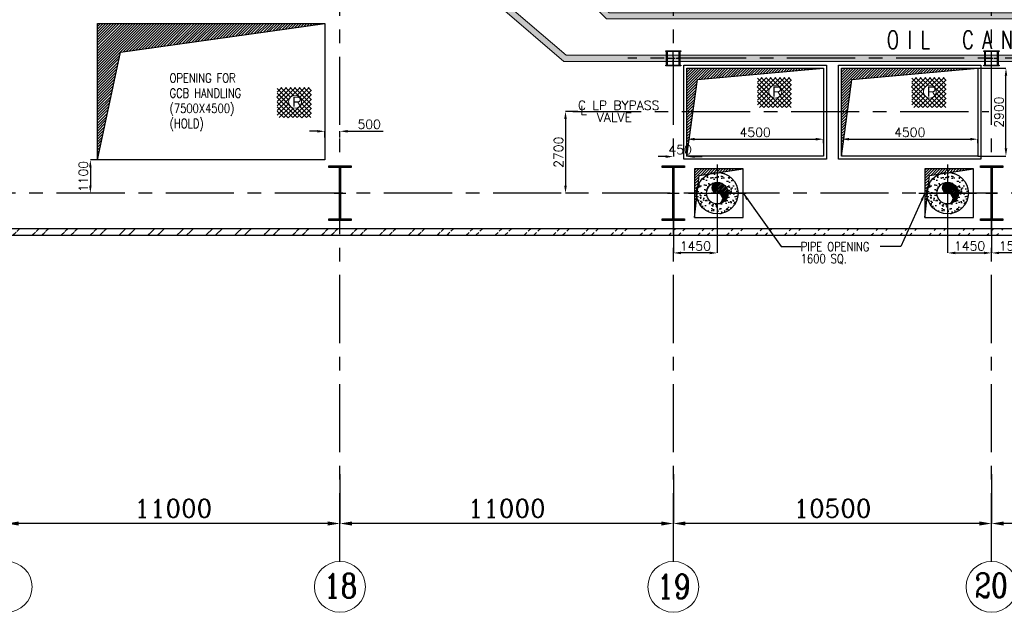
# Model space of a CAD drawing. Header units: inches. Extents: x 0 to 1564127, y -23460 to 23144100.
# Tile 42 of 215: x 204609 to 237096, y 80895 to 100450. Entities that reach past the tile are written whole.
import ezdxf

# ---------------------------------------------------------------- set-up
doc = ezdxf.new("R2010")
doc.units = ezdxf.units.IN
doc.header["$LTSCALE"] = 1800
doc.header["$MEASUREMENT"] = 0
doc.linetypes.add('CENTER', pattern=[2, 1.25, -0.25, 0.25, -0.25])
doc.linetypes.add('CENTER2', pattern=[1.125, 0.75, -0.125, 0.125, -0.125])
doc.layers.get('0').update_dxf_attribs({"color": 253, "lineweight": 9})
for name, color, linetype in [('AUX COL', 1, 'Continuous'), ('CEN', 2, 'CENTER'), ('COL', 1, 'Continuous'), ('DIM', 4, 'Continuous'), ('GRID', 251, 'CENTER'), ('INSULATION', 35, 'Continuous'), ('OPENING', 40, 'Continuous'), ('PIPE', 5, 'Continuous'), ('TEXT', 3, 'Continuous'), ('WALL', 6, 'Continuous')]:
    doc.layers.add(name, color=color, linetype=linetype)
doc.layers.add('CONCRETE', color=145, linetype='Continuous', lineweight=18)
doc.layers.add('STEEL', color=231, linetype='Continuous', lineweight=18)
doc.styles.add('HTX11', font='O8111901')
doc.styles.add('ROMANC', font='ROMANC.SHX')
doc.styles.add('ROMANS', font='romans.shx')
doc.dimstyles.new('K2', dxfattribs={"dimtxt": 600, "dimasz": 400, "dimexe": 200, "dimexo": 200, "dimgap": 200, "dimtad": 1, "dimdec": 0, "dimzin": 0, "dimdsep": 46, "dimtxsty": 'ROMANC', "dimcen": 0.09, "dimclrd": 256, "dimclrt": 4, "dimadec": 0, "dimazin": 0, "dimtfac": 1, "dimtdec": 0, "dimtofl": 0, "dimtmove": 1, "dimatfit": 3, "dimfxl": 0.18, "dimtolj": 1, "dimtzin": 0, "dimarcsym": 0})
doc.dimstyles.new('STANDARD1', dxfattribs={"dimtxt": 300, "dimasz": 250, "dimexe": 0, "dimexo": 0, "dimgap": 80, "dimtad": 1, "dimdec": 0, "dimzin": 0, "dimdsep": 46, "dimtxsty": 'ROMANS', "dimcen": 0, "dimclrd": 4, "dimclre": 4, "dimclrt": 7, "dimadec": 0, "dimazin": 0, "dimtfac": 0.09, "dimtdec": 0, "dimtix": 1, "dimtofl": 0, "dimtmove": 0, "dimatfit": 3, "dimfxl": 1, "dimtolj": 1, "dimtzin": 0, "dimarcsym": 0})
pattern_1 = [(45, (108582, 38697.683), (-44.194174, 44.194174), [])]

# ---------------------------------------------------------------- blocks, each defined once
blk = doc.blocks.new('A-ROW COLUMN')
at = {"layer": 'COL'}
h = blk.add_hatch(dxfattribs=at)
h.set_pattern_fill('ANSI31', color=256, scale=200, style=0)
h.set_pattern_definition([(45, (165226.353, 18853.894), (-17.67767, 17.67767), [])])
h.paths.add_polyline_path([(180799, 40890), (181539, 40890), (181539, 40840), (180799, 40840)])
h.paths.add_polyline_path([(181153, 42590), (181185, 42590), (181185, 40890), (181153, 40890)])
h.paths.add_polyline_path([(180799, 42640), (181539, 42640), (181539, 42590), (180799, 42590)])
blk.add_line((181169, 40840), (181169, 42640))
at = {"layer": 'CEN'}
for p, q in [((181169, 40840), (181169, 42640)), ((180977, 41740), (181360, 41740))]:
    blk.add_line(p, q, dxfattribs=at)
at = {"layer": 'COL'}
for points in [[(180799, 42640), (181539, 42640), (181539, 42590), (180799, 42590)], [(181153, 42590), (181185, 42590), (181185, 40890), (181153, 40890)], [(180799, 40890), (181539, 40890), (181539, 40840), (180799, 40840)]]:
    blk.add_lwpolyline(points, close=True, dxfattribs=at)
blk = doc.blocks.new('*D358')
at = {"layer": 'Defpoints', "color": 0, "transparency": 16777216}
for p in [(236676, 85451), (247676, 84307), (236676, 83825)]:
    blk.add_point(p, dxfattribs=at)
at = {"layer": 'DIM', "color": 0, "lineweight": -2, "transparency": 16777216}
for p, q in [((236676, 85451), (236676, 83825)), ((247676, 84307), (247676, 83825))]:
    blk.add_line(p, q, dxfattribs=at)
at = {"layer": 'DIM', "lineweight": -2, "transparency": 16777216}
blk.add_line((247276, 83825), (237076, 83825), dxfattribs=at)
at = {"layer": 'DIM', "transparency": 16777216}
for points in [[(237076, 83892), (237076, 83758), (236676, 83825)], [(247276, 83892), (247276, 83758), (247676, 83825)]]:
    blk.add_solid(points, dxfattribs=at)
at = {"layer": 'DIM', "color": 4, "transparency": 16777216, "insert": (242176, 84325), "char_height": 600, "attachment_point": 5, "style": 'ROMANC'}
blk.add_mtext('\\A1;11000', dxfattribs=at)
blk = doc.blocks.new('*D359')
at = {"layer": 'Defpoints', "color": 0, "transparency": 16777216}
for p in [(226176, 85451), (236676, 84307), (226176, 83825)]:
    blk.add_point(p, dxfattribs=at)
at = {"layer": 'DIM', "color": 0, "lineweight": -2, "transparency": 16777216}
for p, q in [((226176, 85451), (226176, 83825)), ((236676, 84307), (236676, 83825))]:
    blk.add_line(p, q, dxfattribs=at)
at = {"layer": 'DIM', "lineweight": -2, "transparency": 16777216}
blk.add_line((236276, 83825), (226576, 83825), dxfattribs=at)
at = {"layer": 'DIM', "transparency": 16777216}
for points in [[(226576, 83892), (226576, 83758), (226176, 83825)], [(236276, 83892), (236276, 83758), (236676, 83825)]]:
    blk.add_solid(points, dxfattribs=at)
at = {"layer": 'DIM', "color": 4, "transparency": 16777216, "insert": (231426, 84325), "char_height": 600, "attachment_point": 5, "style": 'ROMANC'}
blk.add_mtext('\\A1;10500', dxfattribs=at)
blk = doc.blocks.new('*D360')
at = {"layer": 'Defpoints', "color": 0, "transparency": 16777216}
for p in [(215176, 85451), (226176, 84307), (215176, 83825)]:
    blk.add_point(p, dxfattribs=at)
at = {"layer": 'DIM', "color": 0, "lineweight": -2, "transparency": 16777216}
for p, q in [((215176, 85451), (215176, 83825)), ((226176, 84307), (226176, 83825))]:
    blk.add_line(p, q, dxfattribs=at)
at = {"layer": 'DIM', "lineweight": -2, "transparency": 16777216}
blk.add_line((225776, 83825), (215576, 83825), dxfattribs=at)
at = {"layer": 'DIM', "transparency": 16777216}
for points in [[(215576, 83892), (215576, 83758), (215176, 83825)], [(225776, 83892), (225776, 83758), (226176, 83825)]]:
    blk.add_solid(points, dxfattribs=at)
at = {"layer": 'DIM', "color": 4, "transparency": 16777216, "insert": (220676, 84325), "char_height": 600, "attachment_point": 5, "style": 'ROMANC'}
blk.add_mtext('\\A1;11000', dxfattribs=at)
blk = doc.blocks.new('*D361')
at = {"layer": 'Defpoints', "color": 0, "transparency": 16777216}
for p in [(204176, 85451), (215176, 84307), (204176, 83825)]:
    blk.add_point(p, dxfattribs=at)
at = {"layer": 'DIM', "color": 0, "lineweight": -2, "transparency": 16777216}
for p, q in [((204176, 85451), (204176, 83825)), ((215176, 84307), (215176, 83825))]:
    blk.add_line(p, q, dxfattribs=at)
at = {"layer": 'DIM', "lineweight": -2, "transparency": 16777216}
blk.add_line((214776, 83825), (204576, 83825), dxfattribs=at)
at = {"layer": 'DIM', "transparency": 16777216}
for points in [[(204576, 83892), (204576, 83758), (204176, 83825)], [(214776, 83892), (214776, 83758), (215176, 83825)]]:
    blk.add_solid(points, dxfattribs=at)
at = {"layer": 'DIM', "color": 4, "transparency": 16777216, "insert": (209676, 84325), "char_height": 600, "attachment_point": 5, "style": 'ROMANC'}
blk.add_mtext('\\A1;11000', dxfattribs=at)
blk = doc.blocks.new('*D666')
at = {"layer": 'Defpoints', "color": 0, "transparency": 16777216}
for p in [(236676, 93825), (238176, 93775), (236676, 92754)]:
    blk.add_point(p, dxfattribs=at)
at = {"layer": 'DIM', "color": 4, "lineweight": -2, "transparency": 16777216}
for p, q in [((236676, 93825), (236676, 92754)), ((238176, 93775), (238176, 92754)), ((237926, 92754), (236926, 92754))]:
    blk.add_line(p, q, dxfattribs=at)
at = {"layer": 'DIM', "color": 4, "transparency": 16777216}
for points in [[(236926, 92795), (236926, 92712), (236676, 92754)], [(237926, 92795), (237926, 92712), (238176, 92754)]]:
    blk.add_solid(points, dxfattribs=at)
at = {"layer": 'DIM', "color": 7, "transparency": 16777216, "insert": (237426, 92984), "char_height": 300, "attachment_point": 5, "style": 'ROMANS'}
blk.add_mtext('\\A1;1500', dxfattribs=at)
blk = doc.blocks.new('DIAHATCH-1')
h = blk.add_hatch()
h.set_pattern_fill('ANSI31', color=9, scale=0.4, angle=180, style=0)
h.set_pattern_definition([(225, (-22774.755, -47888.751615), (0.03535533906, -0.03535533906), [])])
h.paths.add_polyline_path([(0, 0.5), (0, 0, -1), (0, -0.5, 0.414214), (0.5, 0, 0.414214)])
h.paths.add_polyline_path([(0, 0.5, 1), (0, 0)])
blk.add_circle((0, 0), 0.5)
for centre, start, end in [((0, 0.25), 90, 270), ((0, -0.25), 270, 90)]:
    blk.add_arc(centre, 0.25, start, end)
blk = doc.blocks.new('*D676')
at = {"layer": 'Defpoints', "color": 0, "transparency": 16777216}
for p in [(235226, 93775), (236676, 93825), (236676, 92754)]:
    blk.add_point(p, dxfattribs=at)
at = {"layer": 'DIM', "color": 4, "lineweight": -2, "transparency": 16777216}
for p, q in [((235226, 93775), (235226, 92754)), ((236676, 93825), (236676, 92754)), ((235476, 92754), (236426, 92754))]:
    blk.add_line(p, q, dxfattribs=at)
at = {"layer": 'DIM', "color": 4, "transparency": 16777216}
for points in [[(235476, 92795), (235476, 92712), (235226, 92754)], [(236426, 92795), (236426, 92712), (236676, 92754)]]:
    blk.add_solid(points, dxfattribs=at)
at = {"layer": 'DIM', "color": 7, "transparency": 16777216, "insert": (235951, 92984), "char_height": 300, "attachment_point": 5, "style": 'ROMANS'}
blk.add_mtext('\\A1;1450', dxfattribs=at)
blk = doc.blocks.new('*D677')
at = {"layer": 'Defpoints', "color": 0, "transparency": 16777216}
for p in [(226176, 93825), (227626, 93775), (226176, 92754)]:
    blk.add_point(p, dxfattribs=at)
at = {"layer": 'DIM', "color": 4, "lineweight": -2, "transparency": 16777216}
for p, q in [((226176, 93825), (226176, 92754)), ((227626, 93775), (227626, 92754)), ((227376, 92754), (226426, 92754))]:
    blk.add_line(p, q, dxfattribs=at)
at = {"layer": 'DIM', "color": 4, "transparency": 16777216}
for points in [[(226426, 92795), (226426, 92712), (226176, 92754)], [(227376, 92795), (227376, 92712), (227626, 92754)]]:
    blk.add_solid(points, dxfattribs=at)
at = {"layer": 'DIM', "color": 7, "transparency": 16777216, "insert": (226901, 92984), "char_height": 300, "attachment_point": 5, "style": 'ROMANS'}
blk.add_mtext('\\A1;1450', dxfattribs=at)
blk = doc.blocks.new('*D394')
at = {"layer": 'Defpoints', "color": 0, "transparency": 16777216}
for p in [(214676, 96568), (215176, 96768), (215176, 96568)]:
    blk.add_point(p, dxfattribs=at)
at = {"layer": 'DIM', "color": 4, "lineweight": -2, "transparency": 16777216}
for p, q in [((214426, 96768), (214176, 96768)), ((214676, 96568), (214676, 96768)), ((215176, 96568), (215176, 96768)), ((215426, 96768), (216607, 96768))]:
    blk.add_line(p, q, dxfattribs=at)
at = {"layer": 'DIM', "color": 4, "transparency": 16777216}
for points in [[(214426, 96810), (214426, 96726), (214676, 96768)], [(215426, 96810), (215426, 96726), (215176, 96768)]]:
    blk.add_solid(points, dxfattribs=at)
at = {"layer": 'DIM', "color": 7, "transparency": 16777216, "insert": (216141, 96998), "char_height": 300, "attachment_point": 5, "style": 'ROMANS'}
blk.add_mtext('\\A1;500', dxfattribs=at)
blk = doc.blocks.new('*D433')
at = {"layer": 'Defpoints', "color": 0, "transparency": 16777216}
for p in [(207176, 95825), (206941, 94725), (207176, 94725)]:
    blk.add_point(p, dxfattribs=at)
at = {"layer": 'DIM', "color": 4, "lineweight": -2, "transparency": 16777216}
for p, q in [((207176, 95825), (206941, 95825)), ((206941, 95575), (206941, 94975)), ((207176, 94725), (206941, 94725))]:
    blk.add_line(p, q, dxfattribs=at)
at = {"layer": 'DIM', "color": 4, "transparency": 16777216}
for points in [[(206900, 95575), (206983, 95575), (206941, 95825)], [(206900, 94975), (206983, 94975), (206941, 94725)]]:
    blk.add_solid(points, dxfattribs=at)
at = {"layer": 'DIM', "color": 7, "transparency": 16777216, "insert": (206711, 95275), "char_height": 300, "attachment_point": 5, "rotation": 90, "style": 'ROMANS'}
blk.add_mtext('\\A1;1100', dxfattribs=at)
blk = doc.blocks.new('AUX COLUMNS')
at = {"color": 2, "linetype": 'CENTER2', "ltscale": 0.15}
for p, q in [((-162263, 50365), (-161813, 50365)), ((-162038, 50115), (-162038, 50615)), ((-151763, 50365), (-151313, 50365)), ((-151538, 50115), (-151538, 50615))]:
    blk.add_line(p, q, dxfattribs=at)
at = {"layer": 'AUX COL'}
for p, q in [((-162263, 50143), (-162263, 50587)), ((-162235, 50143), (-162235, 50587)), ((-161841, 50143), (-161841, 50587)), ((-161813, 50143), (-161813, 50587)), ((-151763, 50143), (-151763, 50587)), ((-151735, 50143), (-151735, 50587)), ((-151341, 50143), (-151341, 50587)), ((-151313, 50143), (-151313, 50587))]:
    blk.add_line(p, q, dxfattribs=at)
for points in [[(-162288, 50615), (-161788, 50615), (-161788, 50587), (-162288, 50587)], [(-151788, 50615), (-151288, 50615), (-151288, 50587), (-151788, 50587)], [(-162288, 50143), (-161788, 50143), (-161788, 50115), (-162288, 50115)], [(-151788, 50143), (-151288, 50143), (-151288, 50115), (-151788, 50115)]]:
    blk.add_lwpolyline(points, close=True, dxfattribs=at)
at = {"layer": 'GRID'}
blk.add_line((-138038, 50365), (-163538, 50365), dxfattribs=at)
blk = doc.blocks.new('*D661')
at = {"layer": 'Defpoints', "color": 0, "transparency": 16777216}
for p in [(236137, 98850), (237150, 98850), (236226, 95950)]:
    blk.add_point(p, dxfattribs=at)
at = {"layer": 'DIM', "color": 4, "lineweight": -2, "transparency": 16777216}
for p, q in [((236137, 98850), (237150, 98850)), ((237150, 96200), (237150, 98600)), ((236226, 95950), (237150, 95950))]:
    blk.add_line(p, q, dxfattribs=at)
at = {"layer": 'DIM', "color": 4, "transparency": 16777216}
for points in [[(237108, 98600), (237192, 98600), (237150, 98850)], [(237108, 96200), (237192, 96200), (237150, 95950)]]:
    blk.add_solid(points, dxfattribs=at)
at = {"layer": 'DIM', "color": 7, "transparency": 16777216, "insert": (236920, 97400), "char_height": 300, "attachment_point": 5, "rotation": 90, "style": 'ROMANS'}
blk.add_mtext('\\A1;2900', dxfattribs=at)
blk = doc.blocks.new('*D346')
at = {"layer": 'Defpoints', "color": 0, "transparency": 16777216}
for p in [(231126, 96507), (226626, 96372), (231126, 96372)]:
    blk.add_point(p, dxfattribs=at)
at = {"layer": 'DIM', "color": 4, "lineweight": -2, "transparency": 16777216}
for p, q in [((226626, 96372), (226626, 96507)), ((226876, 96507), (230876, 96507)), ((231126, 96372), (231126, 96507))]:
    blk.add_line(p, q, dxfattribs=at)
at = {"layer": 'DIM', "color": 4, "transparency": 16777216}
for points in [[(226876, 96549), (226876, 96465), (226626, 96507)], [(230876, 96549), (230876, 96465), (231126, 96507)]]:
    blk.add_solid(points, dxfattribs=at)
at = {"layer": 'DIM', "color": 7, "transparency": 16777216, "insert": (228876, 96737), "char_height": 300, "attachment_point": 5, "style": 'ROMANS'}
blk.add_mtext('\\A1;4500', dxfattribs=at)
blk = doc.blocks.new('*D347')
at = {"layer": 'Defpoints', "color": 0, "transparency": 16777216}
for p in [(223026, 97425), (222618, 94725), (223026, 94725)]:
    blk.add_point(p, dxfattribs=at)
at = {"layer": 'DIM', "color": 4, "lineweight": -2, "transparency": 16777216}
for p, q in [((223026, 97425), (222618, 97425)), ((222618, 97175), (222618, 94975)), ((223026, 94725), (222618, 94725))]:
    blk.add_line(p, q, dxfattribs=at)
at = {"layer": 'DIM', "color": 4, "transparency": 16777216}
for points in [[(222576, 97175), (222660, 97175), (222618, 97425)], [(222576, 94975), (222660, 94975), (222618, 94725)]]:
    blk.add_solid(points, dxfattribs=at)
at = {"layer": 'DIM', "color": 7, "transparency": 16777216, "insert": (222388, 96075), "char_height": 300, "attachment_point": 5, "rotation": 90, "style": 'ROMANS'}
blk.add_mtext('\\A1;2700', dxfattribs=at)
blk = doc.blocks.new('*D348')
at = {"layer": 'Defpoints', "color": 0, "transparency": 16777216}
for p in [(226626, 96322), (226176, 96072), (226176, 95932)]:
    blk.add_point(p, dxfattribs=at)
at = {"layer": 'DIM', "color": 4, "lineweight": -2, "transparency": 16777216}
for p, q in [((226626, 96322), (226626, 95932)), ((225926, 95932), (225676, 95932)), ((226176, 96072), (226176, 95932)), ((226876, 95932), (227126, 95932))]:
    blk.add_line(p, q, dxfattribs=at)
at = {"layer": 'DIM', "color": 4, "transparency": 16777216}
for points in [[(225926, 95974), (225926, 95890), (226176, 95932)], [(226876, 95974), (226876, 95890), (226626, 95932)]]:
    blk.add_solid(points, dxfattribs=at)
at = {"layer": 'DIM', "color": 7, "transparency": 16777216, "insert": (226401, 96162), "char_height": 300, "attachment_point": 5, "style": 'ROMANS'}
blk.add_mtext('\\A1;450', dxfattribs=at)
blk = doc.blocks.new('*D349')
at = {"layer": 'Defpoints', "color": 0, "transparency": 16777216}
for p in [(236226, 96507), (231726, 96372), (236226, 96372)]:
    blk.add_point(p, dxfattribs=at)
at = {"layer": 'DIM', "color": 4, "lineweight": -2, "transparency": 16777216}
for p, q in [((231726, 96372), (231726, 96507)), ((231976, 96507), (235976, 96507)), ((236226, 96372), (236226, 96507))]:
    blk.add_line(p, q, dxfattribs=at)
at = {"layer": 'DIM', "color": 4, "transparency": 16777216}
for points in [[(231976, 96549), (231976, 96465), (231726, 96507)], [(235976, 96549), (235976, 96465), (236226, 96507)]]:
    blk.add_solid(points, dxfattribs=at)
at = {"layer": 'DIM', "color": 7, "transparency": 16777216, "insert": (233976, 96737), "char_height": 300, "attachment_point": 5, "style": 'ROMANS'}
blk.add_mtext('\\A1;4500', dxfattribs=at)

msp = doc.modelspace()

# ---------------------------------------------------------------- hatches: boundary and pattern name
h = msp.add_hatch()
h.set_pattern_fill('ANSI32', color=256, scale=1800, style=0)
edge = h.paths.add_edge_path()
edge.add_line((24935.76, 93335.31), (270915.76, 93335.31))
edge.add_line((25165.76, 93565.31), (270685.76, 93565.31))
h = msp.add_hatch()
h.set_pattern_fill('ANSI32', color=256, scale=1800, style=0)
edge = h.paths.add_edge_path()
edge.add_line((149675.76, 93335.31), (270915.76, 93335.31))
edge.add_line((149675.76, 93565.31), (270685.76, 93565.31))
at = {"layer": 'CONCRETE'}
h = msp.add_hatch(dxfattribs=at)
h.set_pattern_fill('AR-CONC', color=256, scale=75, style=0)
h.set_pattern_definition([(50, (128740.36, 47832.15), (537.9451, -47.0641), [56.25, -618.75]), (355, (128740.36, 47832.15), (-104.0635, 564.144), [45, -495]), (100.4514, (128785.2, 47828.23), (433.882, 517.0797), [47.8051, -525.8566]), (46.1842, (128740.36, 47982.15), (800.4308, -124.1393), [84.375, -928.125]), (96.6356, (128807.06, 47971.8), (700.997, 730.5884), [71.7077, -788.7847]), (351.1842, (128740.36, 47982.15), (700.9965, 730.589), [67.5, -742.5]), (21, (128815.36, 47944.65), (447.6803, -301.9642), [56.25, -618.75]), (326, (128815.36, 47944.65), (182.4865, 543.8625), [45, -495]), (71.4514, (128852.66, 47919.5), (630.167, 241.8979), [47.8051, -525.8566]), (37.5, (128740.36, 47832.15), (9.1199, 249.6704), [0, -489, 0, -502.5, 0, -496.875]), (7.5, (128740.36, 47832.15), (197.30215, 295.8088), [0, -286.5, 0, -477.75, 0, -189.375]), (327.5, (128573.1, 47832.15), (400.36683, -16.91615), [0, -187.5, 0, -585, 0, -776.25]), (317.5, (128498.1, 47832.15), (437.3896, 75.0787), [0, -243.75, 0, -388.5, 0, -551.25])])
h.paths.add_polyline_path([(258375.76, 99075.31), (258375.76, 100675.31), (224054.5, 100675.31), (221454.5, 103275.31), (207275.76, 103275.31), (207275.76, 100875.31), (220460.39, 100875.31), (222560.39, 99075.31)])
h.paths.add_polyline_path([(221371.66, 103075.31), (207475.76, 103075.31), (207475.76, 101075.31), (220543.23, 101075.31), (222643.23, 99275.31), (258175.76, 99275.31), (258175.76, 100475.31), (223971.66, 100475.31)], flags=16)
at = {"layer": 'INSULATION', "linetype": 'Continuous'}
h = msp.add_hatch(dxfattribs=at)
h.set_pattern_fill('AR-CONC', color=256, scale=50, style=0)
h.set_pattern_definition([(50, (-1101113.06, -312451.13), (358.63009, -31.37607), [37.5, -412.5]), (355, (-1101113.06, -312451.13), (-69.37567, 376.09607), [30, -330]), (100.4514, (-1101083.17, -312453.74), (289.25469, 344.71977), [31.870095, -350.57106]), (46.1842, (-1101113.06, -312351.13), (533.62052, -82.75951), [56.25, -618.75]), (96.6356, (-1101068.6, -312358), (467.33135, 487.05894), [47.80514, -525.8565]), (351.1842, (-1101113.06, -312351.13), (467.33097, 487.0593), [45, -495]), (21, (-1101063.06, -312376.13), (298.453526, -201.309445), [37.5, -412.5]), (326, (-1101063.06, -312376.13), (121.65767, 362.57502), [30, -330]), (71.4514, (-1101038.2, -312392.9), (420.11131, 161.26525), [31.870095, -350.57106]), (37.5, (-1101113.06, -312451.13), (6.079928, 166.446927), [0, -326, 0, -335, 0, -331.25]), (7.5, (-1101113.06, -312451.13), (131.534769, 197.205856), [0, -191, 0, -318.5, 0, -126.25]), (327.5, (-1101224.56, -312451.13), (266.911218, -11.277436), [0, -125, 0, -390, 0, -517.5]), (317.5, (-1101274.56, -312451.13), (291.593085, 50.05249), [0, -162.5, 0, -259, 0, -367.5])])
edge = h.paths.add_edge_path()
edge.add_arc((227625.76, 94725.31), 685.5, 0, 360)
edge = h.paths.add_edge_path(flags=17)
edge.add_arc((227625.76, 94725.31), 355.5, 0, 360)
h = msp.add_hatch(dxfattribs=at)
h.set_pattern_fill('AR-CONC', color=256, scale=50, style=0)
h.set_pattern_definition([(50, (-1093513.06, -312451.13), (358.63009, -31.37607), [37.5, -412.5]), (355, (-1093513.06, -312451.13), (-69.37567, 376.09607), [30, -330]), (100.4514, (-1093483.17, -312453.74), (289.25469, 344.71977), [31.870095, -350.57106]), (46.1842, (-1093513.06, -312351.13), (533.62052, -82.75951), [56.25, -618.75]), (96.6356, (-1093468.6, -312358), (467.33135, 487.05894), [47.80514, -525.8565]), (351.1842, (-1093513.06, -312351.13), (467.33097, 487.0593), [45, -495]), (21, (-1093463.06, -312376.13), (298.453526, -201.309445), [37.5, -412.5]), (326, (-1093463.06, -312376.13), (121.65767, 362.57502), [30, -330]), (71.4514, (-1093438.2, -312392.9), (420.11131, 161.26525), [31.870095, -350.57106]), (37.5, (-1093513.06, -312451.13), (6.079928, 166.446927), [0, -326, 0, -335, 0, -331.25]), (7.5, (-1093513.06, -312451.13), (131.534769, 197.205856), [0, -191, 0, -318.5, 0, -126.25]), (327.5, (-1093624.56, -312451.13), (266.911218, -11.277436), [0, -125, 0, -390, 0, -517.5]), (317.5, (-1093674.56, -312451.13), (291.593085, 50.05249), [0, -162.5, 0, -259, 0, -367.5])])
edge = h.paths.add_edge_path()
edge.add_arc((235225.76, 94725.31), 685.5, 0, 360)
edge = h.paths.add_edge_path(flags=17)
edge.add_arc((235225.76, 94725.31), 355.5, 0, 360)
at = {"layer": 'OPENING'}
h = msp.add_hatch(dxfattribs=at)
h.set_pattern_fill('ANSI31', color=8, scale=500, style=0)
h.set_pattern_definition([(45, (-365898, 30697.683), (-44.194174, 44.194174), [])])
h.paths.add_polyline_path([(214675.76, 100325.31), (207175.76, 100325.31), (207175.76, 95825.31), (207930.77, 99377.36)])
h = msp.add_hatch(dxfattribs=at)
h.set_pattern_fill('ANSI31', color=8, scale=500, style=0)
h.set_pattern_definition([(45, (-373198, 30997.683), (-44.194174, 44.194174), [])])
h.paths.add_polyline_path([(231125.76, 98850.31), (226625.76, 98850.31), (226625.76, 97425.31), (226826.9, 97425.31), (226970.33, 98477.11)])
h.paths.add_polyline_path([(226826.9, 97425.31), (226625.76, 97425.31), (226625.76, 95950.31)])
h = msp.add_hatch(dxfattribs=at)
h.set_pattern_fill('ANSI31', color=8, scale=500, style=0)
h.set_pattern_definition([(45, (-368098, 30997.683), (-44.194174, 44.194174), [])])
h.paths.add_polyline_path([(236225.76, 98850.31), (231725.76, 98850.31), (231725.76, 97425.31), (231926.9, 97425.31), (232070.33, 98477.11)])
h.paths.add_polyline_path([(231926.9, 97425.31), (231725.76, 97425.31), (231725.76, 95950.31)])
h = msp.add_hatch(dxfattribs=at)
h.set_pattern_fill('ANSI31', color=8, scale=500, style=0)
h.set_pattern_definition(pattern_1)
h.paths.add_polyline_path([(228475.76, 95525.31), (226875.76, 95525.31), (227086.19, 95314.87)])
h.paths.add_polyline_path([(227026.51, 95305.83), (227086.19, 95314.87), (226875.76, 95525.31), (226875.76, 93925.31)])
h = msp.add_hatch(dxfattribs=at)
h.set_pattern_fill('ANSI31', color=8, scale=500, style=0)
h.set_pattern_definition(pattern_1)
h.paths.add_polyline_path([(236075.76, 95525.31), (234475.76, 95525.31), (234686.19, 95314.87)])
h.paths.add_polyline_path([(234626.51, 95305.83), (234686.19, 95314.87), (234475.76, 95525.31), (234475.76, 93925.31)])

# ---------------------------------------------------------------- linework, layer by layer
for centre in [(204175.76, 81735.38), (204175.76, 81735.38), (215175.76, 81735.38), (215175.76, 81735.38), (226175.76, 81735.38), (226175.76, 81735.38), (236675.76, 81735.38), (236675.76, 81735.38)]:
    msp.add_circle(centre, 840.34)
at = {"layer": 'CEN'}
for p, q in [((222860.05, 97425.31), (236581.45, 97425.31)), ((227625.76, 95675.31), (227625.76, 93775.31)), ((235225.76, 95675.31), (235225.76, 93775.31)), ((226675.76, 94725.31), (228575.76, 94725.31)), ((234275.76, 94725.31), (236175.76, 94725.31))]:
    msp.add_line(p, q, dxfattribs=at)
at = {"layer": 'CONCRETE'}
msp.add_lwpolyline([(258375.76, 99075.31), (258375.76, 100675.31), (224054.5, 100675.31), (221454.5, 103275.31), (207275.76, 103275.31), (207275.76, 100875.31), (220460.39, 100875.31), (222560.39, 99075.31)], close=True, dxfattribs=at)
msp.add_lwpolyline([(221371.66, 103075.31), (207475.76, 103075.31), (207475.76, 101075.31), (220543.23, 101075.31), (222643.23, 99275.31), (258175.76, 99275.31), (258175.76, 100475.31), (223971.66, 100475.31), (221371.66, 103075.31)], dxfattribs=at)
at = {"layer": 'GRID'}
for p, q in [((236675.76, 82575.72), (236675.76, 141324.46)), ((215175.76, 82575.72), (215175.76, 141225.31)), ((226175.76, 82575.72), (226175.76, 141225.31)), ((276475.76, 94725.31), (141375.76, 94725.31))]:
    msp.add_line(p, q, dxfattribs=at)
at = {"layer": 'INSULATION', "linetype": 'Continuous'}
for centre in [(227625.76, 94725.31), (235225.76, 94725.31)]:
    msp.add_circle(centre, 685.5, dxfattribs=at)
at = {"layer": 'OPENING'}
for p, q in [((227026.51, 95305.83), (228475.76, 95525.31)), ((234626.51, 95305.83), (236075.76, 95525.31)), ((226875.76, 93925.31), (227026.51, 95305.83)), ((234475.76, 93925.31), (234626.51, 95305.83))]:
    msp.add_line(p, q, dxfattribs=at)
for points in [[(207175.76, 100325.31), (214675.76, 100325.31), (214675.76, 95825.31), (207175.76, 95825.31)], [(226525.76, 98950.31), (231225.76, 98950.31), (231225.76, 95850.31), (226525.76, 95850.31)], [(226625.76, 98850.31), (231125.76, 98850.31), (231125.76, 95950.31), (226625.76, 95950.31)], [(231625.76, 98950.31), (236325.76, 98950.31), (236325.76, 95850.31), (231625.76, 95850.31)], [(231725.76, 98850.31), (236225.76, 98850.31), (236225.76, 95950.31), (231725.76, 95950.31)], [(226875.76, 93925.31), (228475.76, 93925.31), (228475.76, 95525.31), (226875.76, 95525.31)], [(234475.76, 93925.31), (236075.76, 93925.31), (236075.76, 95525.31), (234475.76, 95525.31)]]:
    msp.add_lwpolyline(points, close=True, dxfattribs=at)
for points in [[(207175.76, 95825.31), (207930.77, 99377.36), (214675.76, 100325.31)], [(226625.76, 95950.31), (226970.33, 98477.11), (231125.76, 98850.31)], [(231725.76, 95950.31), (232070.33, 98477.11), (236225.76, 98850.31)]]:
    msp.add_lwpolyline(points, dxfattribs=at)
at = {"layer": 'STEEL', "flags": 128}
for points in [[(228936.43, 98229.46), (229253.23, 98546.9)], [(228949.23, 98393.19), (229102.83, 98546.9)], [(228949.23, 98091.54), (229404.7, 98546.9)], [(228949.23, 97940.61), (229555.1, 98546.9)], [(228949.23, 97789.78), (229706.56, 98546.9)], [(228949.23, 98518.21), (229333.23, 98133.78)], [(229070.83, 98546.9), (229388.7, 98229.46)], [(229222.3, 98546.9), (229484.7, 98284.61)], [(229372.7, 98546.9), (230078.83, 97841.19)], [(229524.16, 98546.9), (230078.83, 97992.02)], [(229594.56, 98284.61), (229856.96, 98546.9)], [(229674.56, 98546.9), (230078.83, 98142.95)], [(229690.56, 98229.46), (230008.43, 98546.9)], [(229746.03, 98133.78), (230078.83, 98466.79)], [(229826.03, 98546.9), (230078.83, 98293.78)], [(229976.43, 98546.9), (230078.83, 98444.61)], [(234036.43, 98229.46), (234353.23, 98546.9)], [(234049.23, 98393.19), (234202.83, 98546.9)], [(234049.23, 98091.54), (234504.7, 98546.9)], [(234049.23, 97940.61), (234655.1, 98546.9)], [(234049.23, 97789.78), (234806.56, 98546.9)], [(234049.23, 98518.21), (234433.23, 98133.78)], [(234170.83, 98546.9), (234488.7, 98229.46)], [(234322.3, 98546.9), (234584.7, 98284.61)], [(234472.7, 98546.9), (235178.83, 97841.19)], [(234624.16, 98546.9), (235178.83, 97992.02)], [(234694.56, 98284.61), (234956.96, 98546.9)], [(234774.56, 98546.9), (235178.83, 98142.95)], [(234790.56, 98229.46), (235108.43, 98546.9)], [(234846.03, 98133.78), (235178.83, 98466.79)], [(234926.03, 98546.9), (235178.83, 98293.78)], [(235076.43, 98546.9), (235178.83, 98444.61)], [(213092.78, 97892.65), (213409.58, 98210.09)], [(213105.58, 98056.38), (213259.18, 98210.09)], [(213105.58, 97754.73), (213561.05, 98210.09)], [(213105.58, 97603.8), (213711.45, 98210.09)], [(213105.58, 97452.97), (213862.92, 98210.09)], [(213105.58, 98181.4), (213489.58, 97796.97)], [(213227.18, 98210.09), (213545.05, 97892.65)], [(213378.65, 98210.09), (213641.05, 97947.8)], [(213529.05, 98210.09), (214235.18, 97504.38)], [(213680.52, 98210.09), (214235.18, 97655.21)], [(213750.92, 97947.8), (214013.32, 98210.09)], [(213830.92, 98210.09), (214235.18, 97806.14)], [(213846.92, 97892.65), (214164.78, 98210.09)], [(213902.38, 97796.97), (214235.18, 98129.98)], [(213982.38, 98210.09), (214235.18, 97956.97)], [(214132.78, 98210.09), (214235.18, 98107.8)], [(228936.43, 98229.46), (229611.63, 97554.37)], [(228949.23, 98367.38), (229766.3, 97550.63)], [(229011.1, 98304.87), (229766.3, 97550.63)], [(229312.96, 97550.63), (230078.83, 98315.97)], [(229460.16, 97554.37), (230078.83, 98165.14)], [(234036.43, 98229.46), (234711.63, 97554.37)], [(234049.23, 98367.38), (234866.3, 97550.63)], [(234111.1, 98304.87), (234866.3, 97550.63)], [(234412.96, 97550.63), (235178.83, 98315.97)], [(234560.16, 97554.37), (235178.83, 98165.14)], [(213092.78, 97892.65), (213767.98, 97217.56)], [(213105.58, 98030.57), (213922.65, 97213.82)], [(213167.45, 97968.06), (213922.65, 97213.82)], [(213469.32, 97213.82), (214235.18, 97979.16)], [(213616.52, 97217.56), (214235.18, 97828.33)], [(228949.23, 98065.73), (229460.16, 97554.37)], [(228949.23, 97638.95), (229333.23, 98023.38)], [(228949.23, 97914.79), (229312.96, 97550.63)], [(229015.36, 97554.37), (229388.7, 97927.7)], [(229165.76, 97554.37), (229484.7, 97872.55)], [(229594.56, 97872.55), (229913.5, 97554.37)], [(229611.63, 97554.37), (230078.83, 98014.21)], [(229690.56, 97927.7), (230063.9, 97554.37)], [(229746.03, 98023.38), (230078.83, 97690.37)], [(229766.3, 97550.63), (230078.83, 97863.38)], [(234049.23, 98065.73), (234560.16, 97554.37)], [(234049.23, 97638.95), (234433.23, 98023.38)], [(234049.23, 97914.79), (234412.96, 97550.63)], [(234115.36, 97554.37), (234488.7, 97927.7)], [(234265.76, 97554.37), (234584.7, 97872.55)], [(234694.56, 97872.55), (235013.5, 97554.37)], [(234711.63, 97554.37), (235178.83, 98014.21)], [(234790.56, 97927.7), (235163.9, 97554.37)], [(234846.03, 98023.38), (235178.83, 97690.37)], [(234866.3, 97550.63), (235178.83, 97863.38)], [(213105.58, 97728.92), (213616.52, 97217.56)], [(213105.58, 97302.14), (213489.58, 97686.57)], [(213105.58, 97577.98), (213469.32, 97213.82)], [(213171.72, 97217.56), (213545.05, 97590.89)], [(213322.12, 97217.56), (213641.05, 97535.74)], [(213750.92, 97535.74), (214069.85, 97217.56)], [(213767.98, 97217.56), (214235.18, 97677.4)], [(213846.92, 97590.89), (214220.25, 97217.56)], [(213902.38, 97686.57), (214235.18, 97353.56)], [(213922.65, 97213.82), (214235.18, 97526.57)], [(228949.23, 97763.97), (229165.76, 97554.37)], [(229913.5, 97554.37), (230078.83, 97712.55)], [(234049.23, 97763.97), (234265.76, 97554.37)], [(235013.5, 97554.37), (235178.83, 97712.55)], [(213105.58, 97427.16), (213322.12, 97217.56)], [(214069.85, 97217.56), (214235.18, 97375.74)]]:
    msp.add_lwpolyline(points, dxfattribs=at)
for points in [[(229752.43, 98078.53, 1), (229325.76, 98078.53, 1), (229752.43, 98078.53)], [(234852.43, 98078.53, 1), (234425.76, 98078.53, 1), (234852.43, 98078.53)], [(213908.78, 97741.72, 1), (213482.12, 97741.72, 1), (213908.78, 97741.72)]]:
    msp.add_lwpolyline(points, format="xyb", dxfattribs=at)
at = {"layer": 'WALL'}
for p, q in [((25165.76, 93565.31), (270685.76, 93565.31)), ((24935.76, 93335.31), (270915.76, 93335.31))]:
    msp.add_line(p, q, dxfattribs=at)

# ---------------------------------------------------------------- block references
at = {"layer": 'AUX COL'}
msp.add_blockref('AUX COLUMNS', (388213.57, 48810.29), dxfattribs=at)
at = {"layer": 'COL'}
for p in [(34007.22, 52985.56), (45007.22, 52985.56), (55507.22, 52985.56)]:
    msp.add_blockref('A-ROW COLUMN', p, dxfattribs=at)
at = {"layer": 'PIPE', "xscale": 711, "yscale": 711, "zscale": 711}
for p in [(227625.76, 94725.31), (235225.76, 94725.31)]:
    msp.add_blockref('DIAHATCH-1', p, dxfattribs=at)

# ---------------------------------------------------------------- texts
at = {"layer": 'STEEL', "style": 'HTX11'}
for p in [(229443.42, 97915.12), (234543.42, 97915.12), (213599.77, 97578.31)]:
    msp.add_text('R', height=333.33, dxfattribs=at).set_placement(p)
at = {"layer": 'TEXT'}
for s, height, style, width, p in [('O I L   C A N A L   T O P   EL. 17.0 M', 600, 'ROMANC', 0.7, (233221.64, 99485.33)), ('PIPE OPENING', 300, 'ROMANS', 0.8, (230379.56, 92811.54)), ('1600 SQ. ', 300, 'ROMANS', 0.8, (230379.56, 92411.54)), ('20', 800, 'ROMANC', 0.8, (236113.39, 81382.75)), ('18', 800, 'ROMANC', 0.8, (214648.56, 81373.78)), ('19', 800, 'ROMANC', 0.8, (225640.82, 81350.85))]:
    msp.add_text(s, height=height, dxfattribs=dict(at, style=style, width=width)).set_placement(p)
at = {"layer": 'TEXT', "style": 'ROMANC'}
for s, p in [('C LP BYPASS', (223026.33, 97475.31)), ('L', (223104.25, 97307.58)), ('VALVE', (223649.8, 97075.31))]:
    msp.add_text(s, height=300, dxfattribs=at).set_placement(p)
at = {"layer": 'TEXT', "insert": (209553.5, 98674.85), "char_height": 300, "width": 2628.8492, "attachment_point": 1, "style": 'ROMANS'}
msp.add_mtext('{\\W0.8;OPENING FOR GCB HANDLING (7500X4500)\\P(HOLD)}', dxfattribs=at)

# ---------------------------------------------------------------- dimensions: what is measured, and where the dimension line sits
at = {"layer": 'DIM'}
for base, p1, p2, angle, picture, middle in [((237149.88, 98850.31), (236225.76, 95950.31), (236136.81, 98850.31), 90, '*D661', (236919.88, 97400.31)), ((222617.9, 94725.31), (223025.76, 97425.31), (223025.76, 94725.31), 90, '*D347', (222387.9, 96075.31)), ((226175.76, 95931.83), (226625.76, 96322.27), (226175.76, 96071.84), 180, '*D348', (226400.76, 96161.83))]:
    dim = msp.add_linear_dim(base=base, p1=p1, p2=p2, angle=angle, dimstyle='STANDARD1', dxfattribs=at)
    dim.commit()
    dim.dimension.update_dxf_attribs({"geometry": picture, "text_midpoint": middle})
dim = msp.add_linear_dim(base=(215175.76, 96767.96), p1=(214675.76, 96567.96), p2=(215175.76, 96567.96), dimstyle='STANDARD1', dxfattribs=at)
dim.commit()
dim.dimension.update_dxf_attribs({"geometry": '*D394', "text_midpoint": (216141.47, 96767.96), "dimtype": 160})
for base, p1, p2, picture, middle in [((231125.76, 96506.83), (226625.76, 96371.84), (231125.76, 96371.84), '*D346', (228875.76, 96736.83)), ((236225.76, 96506.83), (231725.76, 96371.84), (236225.76, 96371.84), '*D349', (233975.76, 96736.83)), ((226175.76, 92753.55), (227625.76, 93775.31), (226175.76, 93825.31), '*D677', (226900.76, 92983.55)), ((236675.76, 92753.55), (235225.76, 93775.31), (236675.76, 93825.31), '*D676', (235950.76, 92983.55)), ((236675.76, 92753.55), (238175.76, 93775.31), (236675.76, 93825.31), '*D666', (237425.76, 92983.55))]:
    dim = msp.add_linear_dim(base=base, p1=p1, p2=p2, dimstyle='STANDARD1', dxfattribs=at)
    dim.commit()
    dim.dimension.update_dxf_attribs({"geometry": picture, "text_midpoint": middle})
dim = msp.add_linear_dim(base=(206941.36, 94725.31), p1=(207175.76, 95825.31), p2=(207175.76, 94725.31), angle=90, dimstyle='STANDARD1', dxfattribs=at)
dim.commit()
dim.dimension.update_dxf_attribs({"geometry": '*D433', "text_midpoint": (206941.36, 95275.31), "dimtype": 160})
for base, p1, p2, picture, middle in [((204175.76, 83825.02), (215175.76, 84306.69), (204175.76, 85450.59), '*D361', (209675.76, 84325.02)), ((215175.76, 83825.02), (226175.76, 84306.69), (215175.76, 85450.59), '*D360', (220675.76, 84325.02)), ((226175.76, 83825.02), (236675.76, 84306.69), (226175.76, 85450.59), '*D359', (231425.76, 84325.02)), ((236675.76, 83825.02), (247675.76, 84306.69), (236675.76, 85450.59), '*D358', (242175.76, 84325.02))]:
    dim = msp.add_linear_dim(base=base, p1=p1, p2=p2, angle=180, dimstyle='K2', override={"dimexe": 0, "dimexo": 0}, dxfattribs=at)
    dim.commit()
    dim.dimension.update_dxf_attribs({"geometry": picture, "text_midpoint": middle})

# ---------------------------------------------------------------- leaders
for points in [[(228475.76, 94725.31), (229734.54, 92961.94), (230382.03, 92961.94)], [(234475.76, 94725.31), (233678.26, 92961.94), (233000.46, 92961.94)]]:
    msp.add_leader(points, dimstyle='STANDARD1', override={"dimtad": 0}, dxfattribs=at)

doc.saveas('drawing.dxf')
